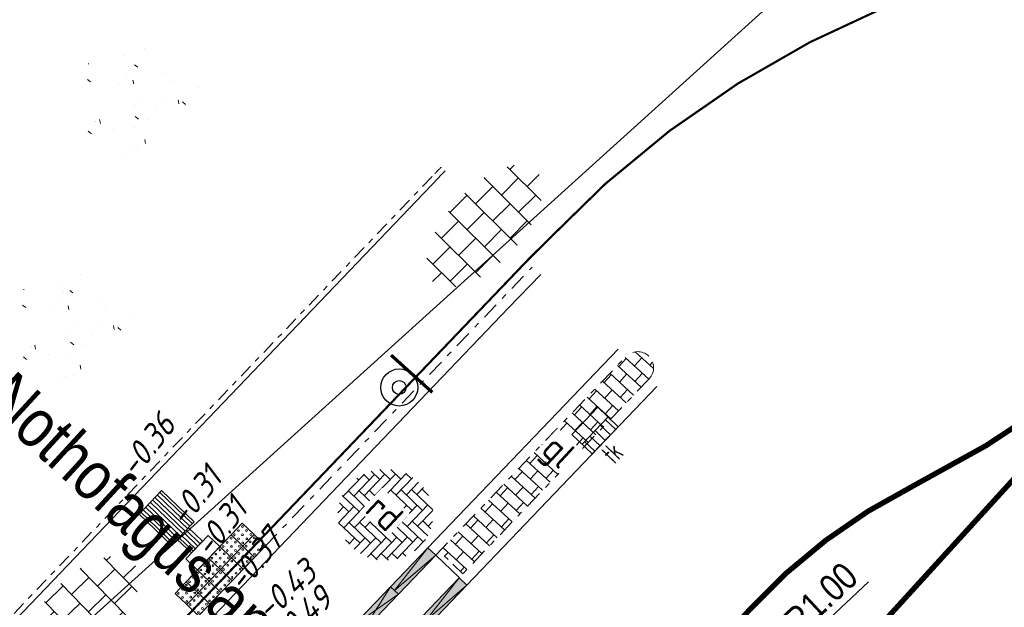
# Model space of a CAD drawing. Header units: metres. Extents: x 111546 to 149831, y 498798 to 507863.
# Tile 11 of 256: x 113494 to 113512, y 499003 to 499014. Entities that reach past the tile are written whole.
import ezdxf
from ezdxf.enums import TextEntityAlignment as Align

# ---------------------------------------------------------------- set-up
doc = ezdxf.new("R2010")
doc.units = ezdxf.units.M
for name, pattern in [('DASHDOT', [25.4, 12.7, -6.35, 0, -6.35]), ('DASHDOT2', [12.7, 6.35, -3.175, 0, -3.175]), ('DASHED', [19.05, 12.7, -6.35]), ('VW-1-1_STREEP', [2, 1, -1])]:
    doc.linetypes.add(name, pattern=pattern)
for name, color, linetype in [('0-hoogte mv-bestaand', 253, 'Continuous'), ('3-NW-HV-316010+318010-Afwerken zandbed voor wegfundering en menggranulaat-opp', 20, 'Continuous'), ('3-nw-markering', 7, 'Continuous'), ('3-nw-verkeersbord-paal-aanlegtek', 2, 'Continuous'), ('3-vw-band-ob 6x20', 30, 'Continuous'), ('4-nw-boom tekst', 7, 'Continuous')]:
    doc.layers.add(name, color=color, linetype=linetype)
for name, color, linetype, lineweight in [('3-nw-arcering-rijweg', 7, 'Continuous', 13), ('3-nw-arcering-trottoir', 2, 'Continuous', 15), ('3-nw-band-ob 10x20', 7, 'Continuous', 13), ('3-nw-band-ob 10x20-achterkant', 7, 'DASHDOT', 13), ('3-nw-band-trb18-20x20-achterkant-stelspecie', 103, 'DASHDOT2', 15), ('3-nw-band-trb18-20x20-voorkant-stelspecie', 103, 'Continuous', 15), ('3-nw-band-verloopband-mindervalideband-maaiveld', 7, 'Continuous', 13), ('3-nw-band-verloopband-overgangsband naar verlaagde band trb', 7, 'Continuous', 5), ('3-nw-bushalte-mindervalide-N', 7, 'Continuous', 15), ('3-nw-kolk trottoir', 7, 'Continuous', 13), ('3-nw-maatvoering', 181, 'Continuous', 15), ('3-nw-text-20-herinrichting', 7, 'Continuous', 15), ('4-nw materiaalscheiding-groen', 210, 'DASHED', 13), ('4-nw-boom 3e grootte', 7, 'Continuous', 35), ('4-nw-gazon', 7, 'Continuous', 5)]:
    doc.layers.add(name, color=color, linetype=linetype, lineweight=lineweight)
doc.styles.get("Standard").update_dxf_attribs({"font": 'isocp-ie.shx'})
doc.styles.add('veysel', font='isocp-ie.shx', dxfattribs={"height": 0.1})
doc.styles.add('Zaanstad', font='ARIALN.TTF')
doc.dimstyles.new('1-250', dxfattribs={"dimscale": 0.25, "dimtxt": 2, "dimasz": 2, "dimexe": 1, "dimexo": 1, "dimgap": 0.5, "dimtad": 1, "dimzin": 0, "dimdsep": 46, "dimtxsty": 'Zaanstad', "dimcen": 0, "dimclrd": 256, "dimclre": 256, "dimclrt": 256, "dimadec": 0, "dimazin": 0, "dimtfac": 1, "dimtofl": 0, "dimtmove": 0, "dimatfit": 3, "dimfxl": 1, "dimtfill": 1, "dimtolj": 1, "dimtzin": 0, "dimlwd": -1, "dimlwe": -1, "dimarcsym": 0})

# ---------------------------------------------------------------- blocks, each defined once
blk = doc.blocks.new('3-eindverloopband 18-20')
at = {"ltscale": 0.02}
h = blk.add_hatch(color=253, dxfattribs=at)
h.dxf.hatch_style = 1
h.paths.add_polyline_path([(0, 0), (1, 0), (1, -0.2), (0, -0.2)])
blk.add_line((1, 0), (0, -0.1))
at = {"flags": 128}
blk.add_lwpolyline([(1, 0), (0, 0)], dxfattribs=at)
for points in [[(1, 0), (1, -0.2), (0, -0.2), (0, 0)], [(0, -0.1), (1, -0.2)]]:
    blk.add_lwpolyline(points)
at = {"ltscale": 0.02}
blk.add_lwpolyline([(0, 0), (1, 0), (1, -0.2), (0, -0.2)], close=True, dxfattribs=at)
blk = doc.blocks.new('4-boom 3e grootte')
at = {"lineweight": 30}
for p, q in [((-0.063, 1.315), (-0.307, 1.267)), ((-0.063, 1.315), (-0.063, 1.24)), ((-0.036, 1.268), (0.102, 1.303)), ((0.102, 1.303), (0.212, 1.303)), ((0.212, 1.303), (0.206, 1.238)), ((-0.612, 1.193), (-0.722, 1.078)), ((-0.502, 1.193), (-0.612, 1.193)), ((-0.307, 1.267), (-0.502, 1.193)), ((-0.063, 1.24), (-0.036, 1.268)), ((0.206, 1.238), (0.241, 1.25)), ((0.241, 1.25), (0.291, 1.261)), ((0.291, 1.261), (0.413, 1.242)), ((0.437, 1.212), (0.388, 1.193)), ((0.413, 1.242), (0.437, 1.212)), ((0.437, 1.212), (0.431, 1.169)), ((0.437, 1.212), (0.498, 1.206)), ((0.472, 1.252), (0.489, 1.162)), ((0.489, 1.162), (0.648, 1.15)), ((0.596, 1.187), (0.828, 1.023)), ((-0.795, 1.078), (-1.1, 0.767)), ((-0.722, 1.078), (-0.795, 1.078)), ((-0.722, 1.078), (-0.703, 1.029)), ((0.828, 1.023), (0.864, 0.937)), ((0.864, 0.937), (0.864, 0.949)), ((0.864, 0.949), (0.864, 0.937)), ((0.864, 0.949), (0.992, 0.925)), ((0.992, 0.925), (0.901, 0.846)), ((-0.917, 0.747), (-1.197, 0.669)), ((-1.1, 0.767), (-0.917, 0.747)), ((0.901, 0.846), (0.913, 0.773)), ((0.913, 0.773), (0.956, 0.73)), ((0.956, 0.73), (1.053, 0.754)), ((1.041, 0.815), (1.053, 0.754)), ((1.053, 0.754), (1.145, 0.699)), ((-1.222, 0.559), (-1.27, 0.443)), ((-1.148, 0.638), (-1.222, 0.559)), ((-1.197, 0.669), (-1.112, 0.614)), ((-1.148, 0.638), (-1.13, 0.553)), ((1.175, 0.608), (1.114, 0.526)), ((1.145, 0.699), (1.175, 0.608)), ((-1.313, 0.378), (-1.337, 0.34)), ((-1.301, 0.437), (-1.313, 0.378)), ((-1.27, 0.443), (-1.301, 0.437)), ((1.114, 0.526), (1.254, 0.535)), ((1.254, 0.535), (1.254, 0.315)), ((-1.276, 0.334), (-1.356, 0.199)), ((-1.356, 0.199), (-1.289, 0.151)), ((-1.337, 0.34), (-1.276, 0.334)), ((-1.1, 0.334), (-1.276, 0.334)), ((1.254, 0.315), (1.291, 0.321)), ((1.291, 0.321), (1.346, 0.029)), ((-1.289, 0.151), (-1.368, 0.071)), ((-1.368, 0.071), (-1.331, -0.106)), ((-1.258, 0.083), (-1.353, 0)), ((-1.289, 0.151), (-1.258, 0.083)), ((1.248, 0.041), (1.236, -0.087)), ((1.346, 0.029), (1.248, 0.041)), ((-1.398, -0.014), (-1.295, -0.014)), ((-1.331, -0.106), (-1.24, -0.282)), ((1.236, -0.087), (1.315, -0.087)), ((1.315, -0.087), (1.315, -0.35)), ((-1.307, -0.282), (-1.148, -0.282)), ((-1.252, -0.282), (-1.295, -0.35)), ((-1.295, -0.35), (-1.295, -0.429)), ((-1.209, -0.221), (-1.246, -0.27)), ((-1.191, -0.221), (-1.209, -0.221)), ((1.315, -0.459), (1.279, -0.325)), ((1.315, -0.35), (1.279, -0.325)), ((-1.295, -0.429), (-1.203, -0.471)), ((-1.167, -0.411), (-1.203, -0.471)), ((-1.203, -0.471), (-1.203, -0.606)), ((1.261, -0.551), (1.285, -0.471)), ((1.315, -0.459), (1.285, -0.471)), ((-1.179, -0.624), (-1.228, -0.63)), ((-1.112, -0.557), (-1.203, -0.606)), ((-1.203, -0.606), (-1.1, -0.715)), ((-1.179, -0.624), (-1.185, -0.667)), ((-1.106, -0.783), (-1.106, -0.709)), ((-0.856, -0.667), (-1.033, -0.783)), ((1.169, -0.691), (1.102, -0.758)), ((1.261, -0.551), (1.169, -0.691)), ((-1.033, -0.783), (-1.106, -0.783)), ((-1.033, -0.783), (-0.972, -0.844)), ((-0.972, -0.844), (-0.99, -0.892)), ((-0.99, -0.892), (-0.904, -0.904)), ((-0.886, -0.795), (-0.972, -0.844)), ((-0.904, -0.904), (-0.904, -0.984)), ((-0.795, -0.837), (-0.844, -0.825)), ((-0.844, -0.825), (-0.697, -0.953)), ((1.053, -0.837), (0.779, -1.075)), ((1.053, -0.837), (1.102, -0.758)), ((-0.904, -0.984), (-0.807, -0.984)), ((-0.63, -1.008), (-0.844, -1.045)), ((-0.807, -0.984), (-0.801, -1.039)), ((-0.801, -1.039), (-0.734, -1.124)), ((-0.734, -1.124), (-0.606, -1.087)), ((-0.697, -0.953), (-0.697, -1.02)), ((-0.672, -1.015), (-0.624, -1.203)), ((0.59, -1.069), (0.693, -1.051)), ((0.614, -1.142), (0.59, -1.069)), ((0.693, -1.051), (0.736, -1.081)), ((0.736, -1.081), (0.718, -1.13)), ((0.779, -1.075), (0.736, -1.081)), ((-0.624, -1.203), (-0.587, -1.167)), ((-0.587, -1.167), (-0.532, -1.148)), ((-0.502, -1.142), (-0.532, -1.148)), ((-0.471, -1.118), (-0.502, -1.142)), ((-0.502, -1.142), (-0.451, -1.213)), ((-0.478, -1.112), (-0.471, -1.118)), ((-0.471, -1.118), (-0.411, -1.136)), ((-0.411, -1.136), (-0.471, -1.252)), ((-0.471, -1.252), (-0.391, -1.212)), ((-0.35, -1.124), (-0.411, -1.136)), ((-0.391, -1.212), (-0.356, -1.27)), ((-0.289, -1.246), (-0.356, -1.27)), ((-0.289, -1.185), (-0.185, -1.167)), ((-0.289, -1.246), (-0.289, -1.185)), ((0.004, -1.313), (-0.289, -1.246)), ((-0.185, -1.167), (0.071, -1.234)), ((0.071, -1.234), (0.132, -1.24)), ((0.388, -1.185), (0.132, -1.24)), ((0.132, -1.24), (0.132, -1.295)), ((0.279, -1.208), (0.254, -1.289)), ((0.388, -1.185), (0.413, -1.106)), ((0.388, -1.185), (0.565, -1.185)), ((0.413, -1.106), (0.474, -1.106)), ((0.474, -1.106), (0.462, -1.185)), ((0.565, -1.185), (0.614, -1.142)), ((0.132, -1.295), (0.004, -1.313)), ((0.218, -1.319), (0.132, -1.295)), ((0.254, -1.289), (0.218, -1.319))]:
    blk.add_line(p, q, dxfattribs=at)
blk.add_circle((0, 0), 0.134, dxfattribs=at)
at = {"layer": '4-nw materiaalscheiding-groen', "color": 7, "style": 'Zaanstad'}
blk.add_text('3e', height=0.65, dxfattribs=at).set_placement((-0.246, -1.04))
at = {"layer": '4-nw-boom tekst', "style": 'Zaanstad'}
blk.add_attdef('BOOMSOORT', text='', height=0.9, dxfattribs=at).set_placement((1.754, 0.535), align=Align.BOTTOM_LEFT)
blk = doc.blocks.new('paal_verkeersbord')
at = {"const_width": 0.035}
blk.add_lwpolyline([(-0.3, -0.2), (0.3, -0.2)], dxfattribs=at)
for radius in [0.2, 0.0745]:
    blk.add_circle((0, 0), radius)
blk = doc.blocks.new('*D1482')
at = {"layer": '3-nw-maatvoering', "ltscale": 0.02, "transparency": 16777216}
blk.add_line((113509.449, 499003.692), (113507.837, 499002.185), dxfattribs=at)
blk.add_solid([(113507.78, 499002.246), (113507.894, 499002.124), (113507.472, 499001.844)], dxfattribs=at)
at = {"layer": 'Defpoints', "color": 0, "ltscale": 0.02, "transparency": 16777216}
for p in [(113507.472, 499001.844), (113506.742, 499001.161)]:
    blk.add_point(p, dxfattribs=at)
at = {"layer": '3-nw-maatvoering', "ltscale": 0.02, "transparency": 16777216, "insert": (113508.566, 499003.387), "char_height": 0.5, "attachment_point": 5, "rotation": 43.0695, "style": 'Zaanstad', "bg_fill": 3, "box_fill_scale": 1.1, "bg_fill_color": 256, "bg_fill_true_color": 13158600, "bg_fill_transparency": 0}
blk.add_mtext('\\A1;R1.00', dxfattribs=at)
blk = doc.blocks.new('straatkolk_M')
at = {"linetype": 'Continuous'}
for p, q in [((-0.404, 0.475), (-0.569, -0.255)), ((0.569, 0.255), (-0.404, 0.475)), ((0.569, 0.255), (0.404, -0.475)), ((0.404, -0.475), (-0.569, -0.255))]:
    blk.add_line(p, q, dxfattribs=at)
blk = doc.blocks.new('*U738')
blk.add_line((0.225, 0), (-0.225, 0))
for points in [[(-0.28, -0.262), (-0.28, 0)], [(0, -0.262), (0, 0)], [(-0.14, -0.262), (-0.14, 0)], [(0.14, -0.262), (0.14, 0)], [(0.28, -0.262), (0.28, 0)], [(0.349, -0.262), (-0.349, -0.262)]]:
    blk.add_lwpolyline(points)
at = {"xscale": -0.7000000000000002, "yscale": 0.7000000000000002, "zscale": 0.7000000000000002, "rotation": 347.2593789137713}
blk.add_blockref('straatkolk_M', (0, -0.262), dxfattribs=at)
at = {"linetype": 'DASHDOT', "lineweight": 5, "width": 0.665014}
blk.add_text('tk', height=0.3703, rotation=179.9746, dxfattribs=at).set_placement((0.214, 0.438))
blk = doc.blocks.new('A$C64341721')
at = {"ltscale": 0.02}
blk.add_lwpolyline([(0.203, 0.221), (0.424, 0.018), (0.221, -0.203), (0, 0)], close=True, dxfattribs=at)
for centre in [(0.06, 0.003), (0.133, 0.082), (0.205, 0.161), (0.212, 0.009), (0.285, 0.088), (0.364, 0.015), (0.139, -0.07), (0.219, -0.143), (0.291, -0.064)]:
    blk.add_circle(centre, 0.0169, dxfattribs=at)
blk = doc.blocks.new('mindervalide band-middenstuk')
at = {"ltscale": 0.02}
h = blk.add_hatch(color=253, dxfattribs=at)
h.dxf.hatch_style = 1
h.paths.add_polyline_path([(112034.806, 501460.012), (112034.898, 501460.189), (112035.785, 501459.728), (112035.693, 501459.55)])
at = {"extrusion": (5.63262e-06, -1.48068e-05, 1), "elevation": -6.794}
blk.add_lwpolyline([(112034.898, 501460.189), (112035.693, 501459.55), (112035.785, 501459.728), (112034.806, 501460.012), (112034.898, 501460.189), (112035.785, 501459.728), (112035.693, 501459.55), (112034.806, 501460.012)], close=True, dxfattribs=at)

msp = doc.modelspace()

# ---------------------------------------------------------------- hatches: boundary and pattern name
at = {"layer": '3-nw-arcering-rijweg'}
h = msp.add_hatch(dxfattribs=at)
h.set_pattern_fill('AR-B816', color=256, scale=0.001)
h.set_pattern_definition([(317.4144, (113504.30026, 498979.18248), (0.1375037, 0.1496094), []), (47.4144, (113504.30026, 498979.18248), (-0.0121058, 0.2871131), [0.2032, -0.2032])])
edge = h.paths.add_edge_path()
edge.add_line((113501.5027, 499004.2584), (113504.9556, 499007.8624))
edge.add_arc((113505.1705, 499007.6565), 0.2976, -43.67869, 136.22655, ccw=False)
edge.add_line((113505.3857, 499007.451), (113501.9339, 499003.8456))
edge.add_line((113501.9339, 499003.8456), (113501.5027, 499004.2584))
h = msp.add_hatch(dxfattribs=at)
h.set_pattern_fill('AVH-BSS_DIKFORMAAT_ELLEBOOG', color=256, scale=2, angle=90, pattern_type=2)
h.set_pattern_definition([(136.233, (113501.39593, 499004.43524), (-0.195116, -0.0042), [0.552, -0.276]), (46.233, (113501.10956, 499004.13627), (-0.195116, -0.0042), [0.552, -0.276])])
edge = h.paths.add_edge_path()
edge.add_ellipse((113500.5007, 499004.9337), major_axis=(0.8829, -0.0248), ratio=0.9556885, start_angle=0, end_angle=360)
at = {"layer": '3-nw-arcering-trottoir'}
h = msp.add_hatch(dxfattribs=at)
h.set_pattern_fill('AVH-TEGEL_300X300_HALFST', color=256, scale=1.5, angle=205.12708, style=0, pattern_type=2)
h.set_pattern_definition([(225.150555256, (382902.36419, 67950.18756), (-0.15784429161, -0.47771349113), [0.45, -0.45]), (315.15055526, (382902.3642, 67950.18756), (0.31736082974, 0.31903307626), [])])
edge = h.paths.add_edge_path()
edge.add_ellipse((113502.336, 499010.2791), major_axis=(-0.9493, -1.038), ratio=0.488545, start_angle=0, end_angle=360)
h = msp.add_hatch(dxfattribs=at)
h.set_pattern_fill('AVH-TEGEL_300X300_HALFST', color=256, scale=1.5, angle=204.3149, style=0, pattern_type=2)
h.set_pattern_definition([(224.33837613, (376757.64833, 64167.58895), (-0.16459989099, -0.47542809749), [0.45, -0.45]), (314.33837613, (376757.64833, 64167.58895), (0.3218511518, 0.3145025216), [])])
edge = h.paths.add_edge_path()
edge.add_ellipse((113494.8442, 499003.0448), major_axis=(-0.964, -1.0244), ratio=0.488545, start_angle=0, end_angle=360)
at = {"layer": '3-nw-bushalte-mindervalide-N', "ltscale": 0.02}
h = msp.add_hatch(dxfattribs=at)
h.set_pattern_fill('ANSI31', color=256, scale=0.02, angle=315)
h.set_pattern_definition([(316.247, (113496.48529, 499004.83798), (0.0439136, 0.045868), [])])
h.paths.add_polyline_path([(113496.9552, 499004.8034), (113496.5403, 499004.37), (113495.936, 499004.9485), (113496.3509, 499005.3819)])
h = msp.add_hatch(dxfattribs=at)
h.set_pattern_fill('ANSI31', color=256, scale=0.02, angle=411.02146)
h.set_pattern_definition([(136.247, (113497.07188, 499004.484046), (-0.0439136, -0.045868), [])])
h.paths.add_polyline_path([(113497.114, 499004.4437), (113496.9065, 499004.227), (113496.644, 499004.4783), (113496.8515, 499004.695)])
at = {"layer": '4-nw-gazon', "ltscale": 0.1}
h = msp.add_hatch(dxfattribs=at)
h.set_pattern_fill('AGR-GRAS_GAZON', color=256, scale=0.5, angle=-46.148, pattern_type=2)
h.set_pattern_definition([(308.76637, (114096.5336, 498283.32845), (0.9624805, 0.0527809), [0, -0.76, 0, -0.85, 0, -0.8125]), (278.76637, (114096.5336, 498283.3285), (1.4302849, -0.8534867), [0, -0.41, 0, -0.685, 0, -0.2625]), (238.76637, (114096.52, 498283.9433), (0.037241, -1.5566281), [0, -0.25, 0, -0.9, 0, -1.175]), (228.76637, (114096.52, 498283.9433), (0.4719491, -1.4929976), [0, -0.125, 0, -0.59, 0, -0.675]), (322.26637, (114098.41004, 498284.64024), (0.8731955, 0.27140796), [0.075, -1.04775]), (281.26637, (114094.601, 498284.55604), (0.83706867, -0.3680336), [0.075, -1.04775])])
edge = h.paths.add_edge_path()
edge.add_arc((113495.9158, 499012.5804), 1.1599, 0, 360)
h = msp.add_hatch(dxfattribs=at)
h.set_pattern_fill('AGR-GRAS_GAZON', color=256, scale=0.5, angle=-46.148, pattern_type=2)
h.set_pattern_definition([(308.76637, (114095.3346, 498279.1499), (0.9624805, 0.0527809), [0, -0.76, 0, -0.85, 0, -0.8125]), (278.76637, (114095.3346, 498279.1499), (1.4302849, -0.8534867), [0, -0.41, 0, -0.685, 0, -0.2625]), (238.76637, (114095.32105, 498279.76475), (0.037241, -1.5566281), [0, -0.25, 0, -0.9, 0, -1.175]), (228.76637, (114095.321, 498279.7647), (0.4719491, -1.4929976), [0, -0.125, 0, -0.59, 0, -0.675]), (322.26637, (114097.2111, 498280.4617), (0.8731955, 0.27140796), [0.075, -1.04775]), (281.26637, (114093.402, 498280.3775), (0.83706867, -0.3680336), [0.075, -1.04775])])
edge = h.paths.add_edge_path()
edge.add_arc((113494.7169, 499008.4018), 1.1599, 0, 360)

# ---------------------------------------------------------------- linework, layer by layer
at = {"layer": '3-nw-band-ob 10x20'}
msp.add_lwpolyline([(113501.8665, 499003.7717), (113501.4348, 499004.1849)], dxfattribs=at)
at = {"layer": '3-nw-band-ob 10x20-achterkant', "ltscale": 0.02}
msp.add_lwpolyline([(113501.9356, 499003.8439), (113501.504, 499004.2572)], dxfattribs=at)
at = {"layer": '3-nw-band-trb18-20x20-achterkant-stelspecie', "ltscale": 0.05}
msp.add_lwpolyline([(113489.5901, 498997.9526), (113492.1677, 498997.9759), (113503.222, 499009.5221)], dxfattribs=at)
msp.add_lwpolyline([(113501.4335, 499004.1862), (113504.9556, 499007.8624, -0.4118509), (113505.378, 499007.8733, -0.4116794), (113505.3856, 499007.4509), (113501.8664, 499003.7717)], format="xyb", dxfattribs=at)
at = {"layer": '3-nw-band-trb18-20x20-voorkant-stelspecie'}
for points in [[(113502.7778, 499008.7689), (113503.3778, 499009.3859)], [(113501.2876, 499004.3222), (113504.8111, 499008.0007)], [(113505.5302, 499007.3127), (113502.01, 499003.6316)]]:
    msp.add_lwpolyline(points, dxfattribs=at)
at = {"layer": '3-nw-bushalte-mindervalide-N', "ltscale": 0.02, "elevation": -0.0001}
for points in [[(113496.9552, 499004.8034), (113496.5403, 499004.37), (113495.936, 499004.9485), (113496.3509, 499005.3819)], [(113497.114, 499004.4437), (113496.9065, 499004.227), (113496.644, 499004.4783), (113496.8515, 499004.695)], [(113496.8028, 499004.1187), (113497.2177, 499004.5521), (113497.4344, 499004.3446), (113497.0195, 499003.9112)]]:
    msp.add_lwpolyline(points, close=True, dxfattribs=at)
msp.add_lwpolyline([(113496.812, 499003.6945), (113497.7784, 499004.7038)], dxfattribs=at)
at = {"layer": '3-nw-markering', "linetype": 'Continuous', "const_width": 0.1, "flags": 128}
msp.add_lwpolyline([(113506.6169, 499002.4911), (113507.2641, 499003.1952, -0.0905342), (113510.2656, 499005.4626, 0.0773545), (113515.2968, 499009.0604), (113508.0574, 499001.118)], format="xyb", dxfattribs=at)
at = {"layer": '3-nw-markering', "linetype": 'VW-1-1_STREEP', "const_width": 0.1, "flags": 128}
msp.add_lwpolyline([(113511.5025, 498997.8516, -0.0287873), (113515.0623, 499003.2815)], format="xyb", dxfattribs=at)

# ---------------------------------------------------------------- block references
at = {"layer": '3-nw-band-verloopband-mindervalideband-maaiveld', "ltscale": 0.02, "extrusion": (-1.6191e-05, -5.10407e-05, 1), "rotation": 253.7166360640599}
msp.add_blockref('mindervalide band-middenstuk', (-336431.0057, 747147.7007, -27.3072), dxfattribs=at)
at = {"layer": '3-nw-band-verloopband-overgangsband naar verlaagde band trb'}
for p, rotation in [((113500.5959, 499003.6, 0), 46.23316073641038), ((113501.1744, 499003.0471, 0), 46.28051320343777)]:
    msp.add_blockref('3-eindverloopband 18-20', p, dxfattribs=dict(at, rotation=rotation))
at = {"layer": '3-nw-bushalte-mindervalide-N', "ltscale": 0.02, "extrusion": (-6.14324e-05, 5.88151e-05, 1), "rotation": 268.8325363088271}
for p in [(113497.8492, 499004.7775, 22.3765), (113497.6417, 499004.5608, 22.3765), (113498.0659, 499004.5701, 22.3765), (113497.4342, 499004.3441, 22.3765), (113497.8584, 499004.3534, 22.3765), (113497.2268, 499004.1274, 22.3765), (113497.6509, 499004.1367, 22.3765), (113497.0193, 499003.9107, 22.3765), (113497.4435, 499003.92, 22.3765), (113496.8118, 499003.6941, 22.3765), (113497.236, 499003.7033, 22.3765), (113497.0285, 499003.4866, 22.3765)]:
    msp.add_blockref('A$C64341721', p, dxfattribs=at)
at = {"layer": '3-nw-verkeersbord-paal-aanlegtek', "xscale": 1.716311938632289, "yscale": 1.716311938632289, "zscale": 1.716311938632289, "rotation": 137.914723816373}
msp.add_blockref('paal_verkeersbord', (113500.7569, 499007.2914), dxfattribs=at)

# ---------------------------------------------------------------- texts
at = {"layer": '0-hoogte mv-bestaand', "style": 'veysel', "oblique": 15}
for s, rotation, p in [('-0.36', 52, (113496.2564, 499006.0829)), ('-0.31', 52, (113497.1436, 499005.1356)), ('-0.31', 52, (113497.614, 499004.5654)), ('-0.37', 52, (113498.2483, 499003.9618)), ('-0.43', 42.99332, (113498.8033, 499003.373)), ('-0.49', 42.99332, (113499.0866, 499002.8733))]:
    msp.add_text(s, height=0.45, rotation=rotation, dxfattribs=at).set_placement(p, align=Align.CENTER)

# ---------------------------------------------------------------- next in the draw order: texts
at = {"layer": '3-nw-text-20-herinrichting', "ltscale": 0.05, "insert": (113500.4875, 499004.9747), "char_height": 0.5, "attachment_point": 5, "rotation": 316.82151, "style": 'veysel', "bg_fill": 3, "box_fill_scale": 1.1, "bg_fill_color": 256, "bg_fill_true_color": 13158600, "bg_fill_transparency": 0}
msp.add_mtext('\\A1;rd', dxfattribs=at)

# ---------------------------------------------------------------- next in the draw order: linework, layer by layer
at = {"layer": '3-nw-band-ob 10x20'}
msp.add_lwpolyline([(113492.8229, 499002.1306), (113501.4884, 499011.1818, -0.0082156), (113501.6063, 499011.301)], format="xyb", dxfattribs=at)
at = {"layer": '3-nw-band-ob 10x20-achterkant', "ltscale": 0.02}
msp.add_lwpolyline([(113492.7804, 499002.2309), (113501.4162, 499011.251, -0.0082156), (113501.5364, 499011.3725)], format="xyb", dxfattribs=at)
at = {"layer": '3-nw-band-trb18-20x20-voorkant-stelspecie'}
msp.add_lwpolyline([(113489.5919, 498997.7526), (113492.2539, 498997.7767), (113502.7778, 499008.7689)], dxfattribs=at)
at = {"layer": '3-NW-HV-316010+318010-Afwerken zandbed voor wegfundering en menggranulaat-opp', "ltscale": 0.02}
msp.add_lwpolyline([(113515.9477, 498982.8693, 0.04, 0.04, -0.1853072), (113512.9087, 498991.0432, 0.04, 0.04, -0.0916394), (113514.2073, 498997.9767, 0.04, 0.04, -0.0535991), (113514.9301, 498999.416, 0.04, 0.04, 0), (113515.1693, 498999.7465, 0.04, 0.04, 0), (113531.358, 499019.8209, 0, 0, 0), (113525.3688, 499024.6508, 0.04, 0.04, 0), (113524.822, 499024.0004, 0.04, 0.04, -0.0037972), (113524.3435, 499023.4574, 0.04, 0.04, -0.1430803), (113511.2109, 499014.8684, 0.04, 0.04, 0.1273391), (113503.4717, 499009.984, 0.04, 0.04, 0), (113503.1782, 499009.6911, 0.04, 0.04, 0.0080546), (113503.1137, 499009.6259, 0.04, 0.04, 0), (113492.0693, 498998.0901, 0.04, 0.04, 0), (113489.6415, 498998.2571, 0.04, 0.04, 0), (113487.1555, 499000.5285, 0.04, 0.04, 0), (113481.6461, 498994.4986, 0.04, 0.04, 0), (113485.4855, 498990.9906, 0.04, 0.04, -0.4158168), (113485.8653, 498982.0265, 0.04, 0.04, 0)], format="xyseb", dxfattribs=at)
at = {"layer": '3-vw-band-ob 6x20', "ltscale": 0.05}
msp.add_lwpolyline([(113442.4659, 499046.5196), (113465.5809, 499025.4386), (113476.9079, 499014.7906), (113490.8139, 499002.1436), (113494.0609, 499002.1226), (113507.8099, 499014.5506), (113510.0869, 499014.9646)], dxfattribs=at)

# ---------------------------------------------------------------- next in the draw order: block references
at = {"layer": '4-nw-boom 3e grootte', "lineweight": -3}
ref = msp.add_blockref('4-boom 3e grootte', (113490.6942, 499013.8232), dxfattribs=dict(at, rotation=317.4143730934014))
ref.add_attrib('BOOMSOORT', '3e orde Schijnbeuk; Nothofagus antartica', dxfattribs={"layer": '4-nw-boom tekst', "height": 0.9, "rotation": 317.41437, "style": 'Zaanstad'}).set_placement((113485.9203, 499013.1398), align=Align.BOTTOM_LEFT)

# ---------------------------------------------------------------- next in the draw order: texts
at = {"layer": '3-nw-text-20-herinrichting', "ltscale": 0.05, "insert": (113503.6629, 499006.0579), "char_height": 0.5, "attachment_point": 5, "rotation": 317.15949, "style": 'veysel', "bg_fill": 3, "box_fill_scale": 1.1, "bg_fill_color": 256, "bg_fill_true_color": 13158600, "bg_fill_transparency": 0}
msp.add_mtext('\\A1;gl', dxfattribs=at)

# ---------------------------------------------------------------- next in the draw order: dimensions: what is measured, and where the dimension line sits
at = {"layer": '3-nw-maatvoering', "ltscale": 0.02}
dim = msp.add_radius_dim(center=(113506.7416, 499001.161), mpoint=(113507.4721, 499001.8439), dimstyle='1-250', dxfattribs=at)
dim.commit()
dim.dimension.update_dxf_attribs({"geometry": '*D1482', "text_midpoint": (113508.5661, 499003.3871)})

# ---------------------------------------------------------------- next in the draw order: block references
at = {"layer": '3-nw-kolk trottoir', "ltscale": 0.05, "rotation": 226.2061811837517}
msp.add_blockref('*U738', (113504.5732, 499006.312), dxfattribs=at)

doc.saveas('drawing.dxf')
